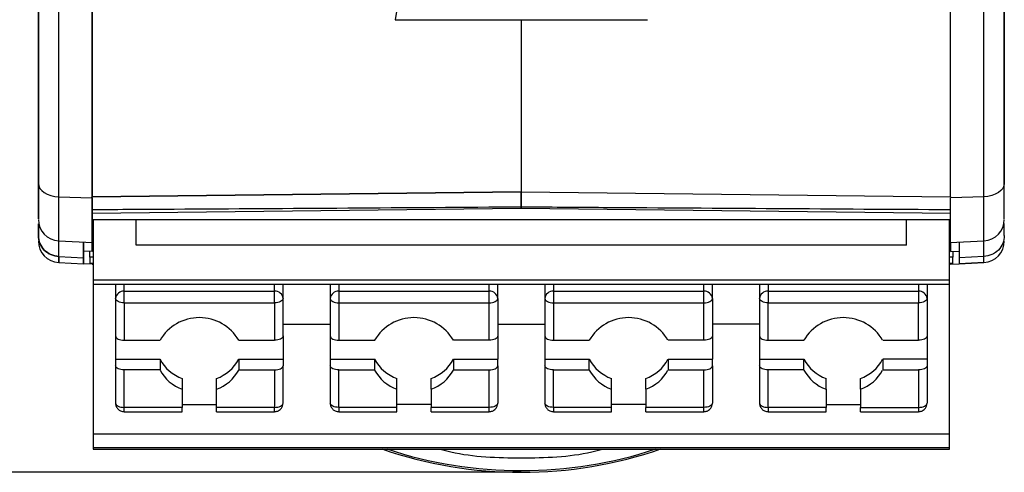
# Model space of a CAD drawing. Header units: millimetres. Extents: x 10 to 410, y 10 to 314.
# Tile 3 of 31: x 97 to 120, y 79 to 89. Entities that reach past the tile are written whole.
import ezdxf

# ---------------------------------------------------------------- set-up
doc = ezdxf.new("R2010")
doc.units = ezdxf.units.MM
doc.header["$LTSCALE"] = 1.5
doc.layers.add('DIMENSIONS', color=140, linetype='Continuous', lineweight=25)
doc.styles.add('SLDTEXTSTYLE0', font='TXT', dxfattribs={"width": 0.7})
doc.dimstyles.new('SLDDIMSTYLE0', dxfattribs={"dimtxt": 3.237012, "dimasz": 4.953, "dimexe": 0, "dimexo": 0.0625, "dimgap": 0.809253, "dimtad": 0, "dimtih": 1, "dimtoh": 1, "dimrnd": 1e-09, "dimzin": 12, "dimdsep": 46, "dimtxsty": 'SLDTEXTSTYLE0', "dimsah": 1, "dimcen": 0.09, "dimadec": 0, "dimazin": 3, "dimtfac": 1, "dimtofl": 0, "dimtmove": 0, "dimatfit": 3, "dimfxl": 0, "dimfrac": 2, "dimtolj": 1, "dimtzin": 12, "dimarcsym": 0})

# ---------------------------------------------------------------- blocks, each defined once
blk = doc.blocks.new('_D')
at = {"layer": 'DIMENSIONS'}
for p, q in [((96.578, 178.033), (77.351, 178.033)), ((82.114, 178.033), (82.114, 134.372)), ((77.304, 128.503), (76.217, 128.503)), ((76.217, 128.503), (76.217, 123.358)), ((86.923, 128.503), (88.01, 128.503)), ((88.01, 128.503), (88.01, 123.358)), ((76.217, 123.358), (77.304, 123.358)), ((88.01, 123.358), (86.923, 123.358)), ((82.114, 78.877), (82.114, 122.634)), ((106.553, 78.877), (77.351, 78.877))]:
    blk.add_line(p, q, dxfattribs=at)
for points in [[(82.114, 178.033), (81.352, 173.08), (82.876, 173.08)], [(82.114, 78.877), (82.876, 83.83), (81.352, 83.83)]]:
    blk.add_solid(points, dxfattribs=at)
at = {"layer": 'DIMENSIONS', "char_height": 3.175, "attachment_point": 1, "style": 'SLDTEXTSTYLE0'}
for s, insert in [('99.2', (77.304, 133.321)), ('3.90', (77.304, 127.451))]:
    blk.add_mtext(s, dxfattribs=dict(at, insert=insert))

msp = doc.modelspace()

# ---------------------------------------------------------------- linework, layer by layer
for p, q in [((97.682, 85.301), (97.682, 96.349)), ((98.458, 85.298), (98.458, 96.383)), ((98.458, 96.383), (98.458, 85.298)), ((118.458, 85.298), (118.458, 96.383)), ((119.234, 85.301), (119.234, 96.349)), ((105.561, 89.662), (105.519, 89.427)), ((105.519, 89.427), (111.397, 89.427)), ((108.458, 89.427), (108.458, 85.413)), ((108.458, 85.413), (98.458, 85.298)), ((98.458, 85.298), (108.458, 85.413)), ((108.458, 85.413), (118.458, 85.298)), ((108.458, 85.413), (118.458, 85.298)), ((97.682, 85.301), (98.457, 85.276)), ((97.682, 85.301), (98.457, 85.276)), ((97.682, 84.272), (97.682, 85.301)), ((119.234, 85.301), (118.459, 85.276)), ((119.234, 85.301), (118.459, 85.276)), ((119.234, 84.272), (119.234, 85.301)), ((98.458, 84.918), (108.458, 85.031)), ((108.458, 85.031), (118.459, 84.918)), ((97.208, 84.393), (97.208, 84.668)), ((97.208, 84.668), (97.208, 84.393)), ((98.458, 84.771), (118.458, 84.771)), ((98.483, 84.771), (98.483, 83.362)), ((99.483, 84.174), (99.483, 84.771)), ((117.433, 84.174), (117.433, 84.771)), ((118.433, 83.362), (118.433, 84.771)), ((119.708, 84.393), (119.708, 84.68)), ((119.708, 84.393), (119.708, 84.68)), ((97.682, 84.272), (98.467, 84.23)), ((97.682, 84.272), (98.467, 84.23)), ((97.682, 83.908), (97.682, 84.272)), ((98.258, 83.878), (98.258, 84.241)), ((98.458, 84.267), (98.483, 84.267)), ((98.458, 84.022), (98.458, 84.231)), ((98.458, 84.179), (98.483, 84.179)), ((117.433, 84.174), (99.483, 84.174)), ((118.433, 84.267), (118.458, 84.267)), ((118.433, 84.179), (118.458, 84.179)), ((118.449, 84.23), (119.234, 84.272)), ((118.449, 84.23), (119.234, 84.272)), ((118.458, 84.231), (118.458, 84.022)), ((119.234, 83.908), (119.234, 84.272)), ((98.458, 84.022), (98.258, 84.03)), ((98.483, 84.089), (98.458, 84.089)), ((118.458, 84.089), (118.433, 84.089)), ((118.458, 84.022), (118.658, 84.03)), ((97.682, 83.908), (98.258, 83.878)), ((97.682, 83.908), (98.258, 83.878)), ((97.682, 83.768), (97.682, 83.908)), ((97.682, 83.908), (97.682, 83.768)), ((97.682, 83.768), (98.258, 83.737)), ((97.682, 83.768), (98.258, 83.737)), ((97.682, 83.768), (98.258, 83.737)), ((98.258, 83.737), (98.258, 83.878)), ((98.458, 83.727), (98.258, 83.737)), ((98.408, 83.895), (98.408, 83.747)), ((98.483, 83.895), (98.408, 83.895)), ((98.483, 83.746), (98.408, 83.747)), ((98.458, 83.746), (98.458, 83.727)), ((98.458, 83.727), (98.483, 83.727)), ((118.508, 83.895), (118.433, 83.895)), ((118.508, 83.747), (118.433, 83.746)), ((118.458, 83.727), (118.433, 83.727)), ((118.458, 83.746), (118.458, 83.727)), ((118.458, 83.727), (118.658, 83.737)), ((118.508, 83.747), (118.508, 83.895)), ((119.234, 83.908), (118.658, 83.878)), ((119.234, 83.908), (118.658, 83.878)), ((118.658, 83.737), (119.234, 83.768)), ((118.658, 83.737), (119.234, 83.768)), ((119.234, 83.768), (118.658, 83.737)), ((119.234, 83.768), (119.234, 83.908)), ((98.483, 83.362), (118.433, 83.362)), ((98.483, 83.362), (98.483, 83.262)), ((98.483, 83.262), (118.433, 83.262)), ((98.483, 83.262), (98.483, 79.767)), ((99.008, 83.262), (99.008, 82.927)), ((99.208, 83.096), (99.208, 83.262)), ((102.708, 83.096), (102.708, 83.262)), ((102.908, 82.927), (102.908, 83.262)), ((104.008, 83.262), (104.008, 82.927)), ((104.208, 83.262), (104.208, 83.096)), ((107.708, 83.096), (107.708, 83.262)), ((107.908, 82.927), (107.908, 83.262)), ((109.008, 83.262), (109.008, 82.927)), ((109.208, 83.262), (109.208, 83.096)), ((112.708, 83.096), (112.708, 83.262)), ((112.908, 82.927), (112.908, 83.262)), ((114.008, 83.262), (114.008, 82.927)), ((114.208, 83.262), (114.208, 83.096)), ((117.708, 83.262), (117.708, 83.096)), ((117.908, 83.262), (117.908, 82.927)), ((118.433, 83.262), (118.433, 83.362)), ((118.433, 79.767), (118.433, 83.262)), ((99.208, 82.827), (99.208, 83.096)), ((99.208, 83.096), (102.708, 83.096)), ((102.708, 82.827), (102.708, 83.096)), ((104.208, 83.096), (104.208, 82.827)), ((104.208, 83.096), (107.708, 83.096)), ((107.708, 82.827), (107.708, 83.096)), ((109.208, 83.096), (109.208, 82.827)), ((109.208, 83.096), (112.708, 83.096)), ((112.708, 82.827), (112.708, 83.096)), ((114.208, 83.096), (114.208, 82.827)), ((114.208, 83.096), (117.708, 83.096)), ((117.708, 83.096), (117.708, 82.827)), ((99.008, 82.927), (99.008, 82.055)), ((99.208, 82.827), (102.708, 82.827)), ((99.208, 82.827), (99.208, 81.955)), ((102.708, 82.827), (102.708, 81.955)), ((102.908, 82.055), (102.908, 82.927)), ((104.008, 82.927), (104.008, 82.055)), ((104.208, 82.827), (107.708, 82.827)), ((104.208, 82.827), (104.208, 81.955)), ((107.708, 81.955), (107.708, 82.827)), ((107.908, 82.927), (107.908, 82.055)), ((109.008, 82.927), (109.008, 82.055)), ((109.208, 82.827), (112.708, 82.827)), ((109.208, 82.827), (109.208, 81.955)), ((112.708, 81.955), (112.708, 82.827)), ((112.908, 82.927), (112.908, 82.055)), ((114.008, 82.927), (114.008, 82.055)), ((114.208, 82.827), (117.708, 82.827)), ((114.208, 81.955), (114.208, 82.827)), ((117.708, 81.955), (117.708, 82.827)), ((117.908, 82.927), (117.908, 82.055)), ((102.908, 82.327), (104.008, 82.327)), ((107.908, 82.327), (109.008, 82.327)), ((114.008, 82.327), (112.908, 82.327)), ((99.008, 82.055), (99.008, 81.512)), ((99.208, 81.955), (100.042, 81.955)), ((101.875, 81.955), (102.708, 81.955)), ((102.908, 82.055), (102.908, 81.512)), ((104.008, 82.055), (104.008, 81.512)), ((104.208, 81.955), (105.042, 81.955)), ((107.708, 81.955), (106.875, 81.955)), ((107.908, 82.055), (107.908, 81.512)), ((109.008, 82.055), (109.008, 81.512)), ((109.208, 81.955), (110.042, 81.955)), ((112.708, 81.955), (111.875, 81.955)), ((112.908, 82.055), (112.908, 81.512)), ((114.008, 82.055), (114.008, 81.512)), ((114.208, 81.955), (115.042, 81.955)), ((116.875, 81.955), (117.708, 81.955)), ((117.908, 82.055), (117.908, 81.512)), ((99.008, 81.512), (100.042, 81.512)), ((99.008, 81.512), (99.008, 81.362)), ((100.042, 81.512), (100.042, 81.262)), ((101.875, 81.512), (102.908, 81.512)), ((101.875, 81.512), (101.875, 81.262)), ((102.908, 81.512), (102.908, 81.362)), ((104.008, 81.512), (105.042, 81.512)), ((104.008, 81.512), (104.008, 81.362)), ((105.042, 81.262), (105.042, 81.512)), ((106.875, 81.512), (107.908, 81.512)), ((106.875, 81.512), (106.875, 81.262)), ((107.908, 81.362), (107.908, 81.512)), ((109.008, 81.512), (110.042, 81.512)), ((109.008, 81.512), (109.008, 81.362)), ((110.042, 81.262), (110.042, 81.512)), ((111.875, 81.512), (112.908, 81.512)), ((111.875, 81.512), (111.875, 81.262)), ((112.908, 81.362), (112.908, 81.512)), ((114.008, 81.512), (115.042, 81.512)), ((114.008, 81.512), (114.008, 81.362)), ((115.042, 81.262), (115.042, 81.512)), ((117.908, 81.512), (116.875, 81.512)), ((116.875, 81.512), (116.875, 81.262)), ((117.908, 81.512), (117.908, 81.362)), ((99.008, 81.362), (99.008, 80.49)), ((100.042, 81.262), (99.208, 81.262)), ((99.208, 80.39), (99.208, 81.262)), ((101.875, 81.262), (102.708, 81.262)), ((102.708, 81.262), (102.708, 80.39)), ((102.908, 80.49), (102.908, 81.362)), ((104.008, 81.362), (104.008, 80.49)), ((104.208, 80.39), (104.208, 81.262)), ((104.208, 81.262), (105.042, 81.262)), ((106.875, 81.262), (107.708, 81.262)), ((107.708, 80.39), (107.708, 81.262)), ((107.908, 81.362), (107.908, 80.49)), ((109.008, 81.362), (109.008, 80.49)), ((109.208, 81.262), (110.042, 81.262)), ((109.208, 80.39), (109.208, 81.262)), ((111.875, 81.262), (112.708, 81.262)), ((112.708, 80.39), (112.708, 81.262)), ((112.908, 81.362), (112.908, 80.49)), ((114.008, 81.362), (114.008, 80.49)), ((115.042, 81.262), (114.208, 81.262)), ((114.208, 80.39), (114.208, 81.262)), ((116.875, 81.262), (117.708, 81.262)), ((117.708, 81.262), (117.708, 80.39)), ((117.908, 81.362), (117.908, 80.49)), ((100.558, 81.065), (100.558, 80.815)), ((101.358, 80.815), (101.358, 81.065)), ((105.558, 80.815), (105.558, 81.065)), ((106.358, 80.815), (106.358, 81.065)), ((110.558, 80.815), (110.558, 81.065)), ((111.358, 80.815), (111.358, 81.065)), ((115.558, 80.815), (115.558, 81.065)), ((116.358, 80.815), (116.358, 81.065)), ((100.558, 80.815), (100.558, 80.39)), ((101.358, 80.39), (101.358, 80.815)), ((105.558, 80.39), (105.558, 80.815)), ((106.358, 80.815), (106.358, 80.39)), ((110.558, 80.39), (110.558, 80.815)), ((111.358, 80.815), (111.358, 80.39)), ((115.558, 80.815), (115.558, 80.39)), ((116.358, 80.815), (116.358, 80.39)), ((100.558, 80.39), (99.208, 80.39)), ((99.208, 80.29), (99.208, 80.39)), ((99.208, 80.29), (100.558, 80.29)), ((100.558, 80.458), (101.358, 80.458)), ((100.558, 80.29), (100.558, 80.39)), ((102.708, 80.39), (101.358, 80.39)), ((101.358, 80.29), (101.358, 80.39)), ((101.358, 80.29), (102.708, 80.29)), ((102.708, 80.29), (102.708, 80.39)), ((105.558, 80.39), (104.208, 80.39)), ((104.208, 80.39), (104.208, 80.29)), ((104.208, 80.29), (105.558, 80.29)), ((106.358, 80.458), (105.558, 80.458)), ((105.558, 80.29), (105.558, 80.39)), ((107.708, 80.39), (106.358, 80.39)), ((106.358, 80.29), (106.358, 80.39)), ((106.358, 80.29), (107.708, 80.29)), ((107.708, 80.29), (107.708, 80.39)), ((110.558, 80.39), (109.208, 80.39)), ((109.208, 80.39), (109.208, 80.29)), ((109.208, 80.29), (110.558, 80.29)), ((111.358, 80.458), (110.558, 80.458)), ((110.558, 80.29), (110.558, 80.39)), ((112.708, 80.39), (111.358, 80.39)), ((111.358, 80.29), (111.358, 80.39)), ((111.358, 80.29), (112.708, 80.29)), ((112.708, 80.29), (112.708, 80.39)), ((115.558, 80.39), (114.208, 80.39)), ((114.208, 80.39), (114.208, 80.29)), ((114.208, 80.29), (115.558, 80.29)), ((115.558, 80.458), (116.358, 80.458)), ((115.558, 80.29), (115.558, 80.39)), ((116.358, 80.39), (117.708, 80.39)), ((116.358, 80.29), (116.358, 80.39)), ((116.358, 80.29), (117.708, 80.29)), ((117.708, 80.39), (117.708, 80.29)), ((118.433, 79.767), (98.483, 79.767)), ((98.483, 79.767), (98.483, 79.454)), ((118.433, 79.454), (118.433, 79.767)), ((98.483, 79.454), (118.433, 79.454)), ((98.483, 79.454), (98.483, 79.451)), ((118.433, 79.451), (98.483, 79.451)), ((98.483, 79.451), (98.483, 79.42)), ((98.483, 79.42), (118.433, 79.42)), ((118.433, 79.451), (118.433, 79.454)), ((118.433, 79.42), (118.433, 79.451))]:
    msp.add_line(p, q)
at = {"flags": 128}
for points in [[(97.208, 85.61), (97.217, 85.552), (97.244, 85.495), (97.287, 85.443), (97.346, 85.397), (97.417, 85.358), (97.499, 85.329), (97.588, 85.309), (97.682, 85.301)], [(97.208, 85.61), (97.217, 85.552), (97.244, 85.495), (97.287, 85.443), (97.346, 85.397), (97.417, 85.358), (97.499, 85.329), (97.588, 85.309), (97.682, 85.301)], [(119.708, 85.61), (119.699, 85.552), (119.673, 85.495), (119.629, 85.443), (119.571, 85.397), (119.499, 85.358), (119.418, 85.329), (119.328, 85.309), (119.234, 85.301)], [(119.708, 85.61), (119.699, 85.552), (119.673, 85.495), (119.629, 85.443), (119.571, 85.397), (119.499, 85.358), (119.418, 85.329), (119.328, 85.309), (119.234, 85.301)], [(98.258, 84.241), (98.258, 84.139), (98.258, 83.878)], [(118.658, 84.241), (118.658, 84.139), (118.658, 83.878)], [(118.658, 84.241), (118.658, 84.139), (118.658, 83.878)], [(98.258, 83.878), (98.258, 83.805), (98.258, 83.759), (98.258, 83.738), (98.258, 83.737)], [(118.658, 83.878), (118.658, 83.805), (118.658, 83.759), (118.658, 83.738), (118.658, 83.737)], [(118.658, 83.878), (118.658, 83.805), (118.658, 83.759), (118.658, 83.738), (118.658, 83.737)], [(99.208, 82.827), (99.169, 82.829), (99.132, 82.834), (99.097, 82.843), (99.067, 82.856), (99.042, 82.871), (99.023, 82.888), (99.012, 82.907), (99.008, 82.927)], [(102.908, 82.927), (102.904, 82.907), (102.893, 82.888), (102.874, 82.871), (102.85, 82.856), (102.819, 82.843), (102.785, 82.834), (102.747, 82.829), (102.708, 82.827)], [(104.008, 82.927), (104.012, 82.907), (104.023, 82.888), (104.042, 82.871), (104.067, 82.856), (104.097, 82.843), (104.132, 82.834), (104.169, 82.829), (104.208, 82.827)], [(107.708, 82.827), (107.747, 82.829), (107.785, 82.834), (107.819, 82.843), (107.85, 82.856), (107.874, 82.871), (107.893, 82.888), (107.904, 82.907), (107.908, 82.927)], [(109.008, 82.927), (109.012, 82.907), (109.023, 82.888), (109.042, 82.871), (109.067, 82.856), (109.097, 82.843), (109.132, 82.834), (109.169, 82.829), (109.208, 82.827)], [(112.708, 82.827), (112.747, 82.829), (112.785, 82.834), (112.819, 82.843), (112.85, 82.856), (112.874, 82.871), (112.893, 82.888), (112.904, 82.907), (112.908, 82.927)], [(114.208, 82.827), (114.169, 82.829), (114.132, 82.834), (114.097, 82.843), (114.067, 82.856), (114.042, 82.871), (114.023, 82.888), (114.012, 82.907), (114.008, 82.927)], [(117.908, 82.927), (117.904, 82.907), (117.893, 82.888), (117.874, 82.871), (117.85, 82.856), (117.819, 82.843), (117.785, 82.834), (117.747, 82.829), (117.708, 82.827)], [(99.008, 82.055), (99.012, 82.035), (99.023, 82.016), (99.042, 81.999), (99.067, 81.984), (99.097, 81.972), (99.132, 81.962), (99.169, 81.957), (99.208, 81.955)], [(102.908, 82.055), (102.904, 82.035), (102.893, 82.016), (102.874, 81.999), (102.85, 81.984), (102.819, 81.972), (102.785, 81.962), (102.747, 81.957), (102.708, 81.955)], [(104.008, 82.055), (104.012, 82.035), (104.023, 82.016), (104.042, 81.999), (104.067, 81.984), (104.097, 81.972), (104.132, 81.962), (104.169, 81.957), (104.208, 81.955)], [(107.908, 82.055), (107.904, 82.035), (107.893, 82.016), (107.874, 81.999), (107.85, 81.984), (107.819, 81.972), (107.785, 81.962), (107.747, 81.957), (107.708, 81.955)], [(109.008, 82.055), (109.012, 82.035), (109.023, 82.016), (109.042, 81.999), (109.067, 81.984), (109.097, 81.972), (109.132, 81.962), (109.169, 81.957), (109.208, 81.955)], [(112.908, 82.055), (112.904, 82.035), (112.893, 82.016), (112.874, 81.999), (112.85, 81.984), (112.819, 81.972), (112.785, 81.962), (112.747, 81.957), (112.708, 81.955)], [(114.008, 82.055), (114.012, 82.035), (114.023, 82.016), (114.042, 81.999), (114.067, 81.984), (114.097, 81.972), (114.132, 81.962), (114.169, 81.957), (114.208, 81.955)], [(117.908, 82.055), (117.904, 82.035), (117.893, 82.016), (117.874, 81.999), (117.85, 81.984), (117.819, 81.972), (117.785, 81.962), (117.747, 81.957), (117.708, 81.955)], [(99.208, 81.262), (99.169, 81.264), (99.132, 81.27), (99.097, 81.279), (99.067, 81.291), (99.042, 81.306), (99.023, 81.324), (99.012, 81.342), (99.008, 81.362)], [(102.708, 81.262), (102.747, 81.264), (102.785, 81.27), (102.819, 81.279), (102.85, 81.291), (102.874, 81.306), (102.893, 81.324), (102.904, 81.342), (102.908, 81.362)], [(104.208, 81.262), (104.169, 81.264), (104.132, 81.27), (104.097, 81.279), (104.067, 81.291), (104.042, 81.306), (104.023, 81.324), (104.012, 81.342), (104.008, 81.362)], [(107.708, 81.262), (107.747, 81.264), (107.785, 81.27), (107.819, 81.279), (107.85, 81.291), (107.874, 81.306), (107.893, 81.324), (107.904, 81.342), (107.908, 81.362)], [(109.208, 81.262), (109.169, 81.264), (109.132, 81.27), (109.097, 81.279), (109.067, 81.291), (109.042, 81.306), (109.023, 81.324), (109.012, 81.342), (109.008, 81.362)], [(112.708, 81.262), (112.747, 81.264), (112.785, 81.27), (112.819, 81.279), (112.85, 81.291), (112.874, 81.306), (112.893, 81.324), (112.904, 81.342), (112.908, 81.362)], [(114.208, 81.262), (114.169, 81.264), (114.132, 81.27), (114.097, 81.279), (114.067, 81.291), (114.042, 81.306), (114.023, 81.324), (114.012, 81.342), (114.008, 81.362)], [(117.908, 81.362), (117.904, 81.342), (117.893, 81.324), (117.874, 81.306), (117.85, 81.291), (117.819, 81.279), (117.785, 81.27), (117.747, 81.264), (117.708, 81.262)], [(99.008, 80.49), (99.012, 80.471), (99.023, 80.452), (99.042, 80.435), (99.067, 80.419), (99.097, 80.407), (99.132, 80.398), (99.169, 80.392), (99.208, 80.39)], [(102.708, 80.39), (102.747, 80.392), (102.785, 80.398), (102.819, 80.407), (102.85, 80.419), (102.874, 80.435), (102.893, 80.452), (102.904, 80.471), (102.908, 80.49)], [(104.208, 80.39), (104.169, 80.392), (104.132, 80.398), (104.097, 80.407), (104.067, 80.419), (104.042, 80.435), (104.023, 80.452), (104.012, 80.471), (104.008, 80.49)], [(107.908, 80.49), (107.904, 80.471), (107.893, 80.452), (107.874, 80.435), (107.85, 80.419), (107.819, 80.407), (107.785, 80.398), (107.747, 80.392), (107.708, 80.39)], [(109.208, 80.39), (109.169, 80.392), (109.132, 80.398), (109.097, 80.407), (109.067, 80.419), (109.042, 80.435), (109.023, 80.452), (109.012, 80.471), (109.008, 80.49)], [(112.908, 80.49), (112.904, 80.471), (112.893, 80.452), (112.874, 80.435), (112.85, 80.419), (112.819, 80.407), (112.785, 80.398), (112.747, 80.392), (112.708, 80.39)], [(114.008, 80.49), (114.012, 80.471), (114.023, 80.452), (114.042, 80.435), (114.067, 80.419), (114.097, 80.407), (114.132, 80.398), (114.169, 80.392), (114.208, 80.39)], [(117.708, 80.39), (117.747, 80.392), (117.785, 80.398), (117.819, 80.407), (117.85, 80.419), (117.874, 80.435), (117.893, 80.452), (117.904, 80.471), (117.908, 80.49)]]:
    msp.add_lwpolyline(points, dxfattribs=at)
for centre, radius, start, end in [((97.708, 84.771), 0.5, 180, 267), ((119.208, 84.771), 0.5, 273, 0), ((97.708, 84.267), 0.5, 180, 267), ((119.208, 84.267), 0.5, 273, 0), ((99.194, 82.91), 0.187, 85.6991, 174.9292), ((102.722, 82.91), 0.187, 5.0708, 94.3009), ((104.194, 82.91), 0.187, 85.6991, 174.9292), ((107.722, 82.91), 0.187, 5.0708, 94.3009), ((109.194, 82.91), 0.187, 85.6991, 174.9292), ((112.722, 82.91), 0.187, 5.0708, 94.3009), ((114.194, 82.91), 0.187, 85.6991, 174.9292), ((117.722, 82.91), 0.187, 5.0708, 94.3009), ((100.958, 81.422), 1.06, 30.1692, 149.8308), ((105.958, 81.422), 1.06, 30.1692, 149.8308), ((110.958, 81.422), 1.06, 30.1692, 149.8308), ((115.958, 81.422), 1.06, 30.1692, 149.8308), ((100.876, 81.953), 0.944, 207.8849, 250.3283), ((101.04, 81.953), 0.944, 289.6717, 332.1151), ((105.876, 81.953), 0.944, 207.8849, 250.3283), ((106.04, 81.953), 0.944, 289.6717, 332.1151), ((110.876, 81.953), 0.944, 207.8849, 250.3283), ((111.04, 81.953), 0.944, 289.6717, 332.1151), ((115.876, 81.953), 0.944, 207.8849, 250.3283), ((116.04, 81.953), 0.944, 289.6717, 332.1151), ((100.876, 81.703), 0.944, 207.8849, 250.3283), ((101.04, 81.703), 0.944, 289.6717, 332.1151), ((105.876, 81.703), 0.944, 207.8849, 250.3283), ((106.04, 81.703), 0.944, 289.6717, 332.1151), ((110.876, 81.703), 0.944, 207.8849, 250.3283), ((111.04, 81.703), 0.944, 289.6717, 332.1151), ((115.876, 81.703), 0.944, 207.8849, 250.3283), ((116.04, 81.703), 0.944, 289.6717, 332.1151), ((108.458, 88.877), 10, 251.0235, 288.9765), ((108.458, 88.877), 9.961, 251.6832, 288.3168)]:
    msp.add_arc(centre, radius, start, end)
for points, knots in [([(97.208, 85.61), (97.208, 85.757), (97.208, 86.049), (97.208, 86.495), (97.208, 86.946), (97.208, 87.404), (97.208, 87.866), (97.208, 88.335), (97.208, 88.809), (97.208, 89.288), (97.208, 89.773), (97.208, 90.264), (97.208, 90.898), (97.208, 91.679), (97.208, 92.613), (97.208, 93.56), (97.208, 94.519), (97.208, 95.49), (97.208, 96.146), (97.208, 96.474)], [0, 0, 0, 0, 0.045573, 0.091074, 0.136519, 0.181924, 0.227306, 0.27268, 0.318063, 0.363472, 0.408921, 0.454428, 0.500009, 0.583501, 0.666796, 0.749993, 0.833193, 0.916495, 1, 1, 1, 1]), ([(118.458, 85.298), (118.458, 86.929), (118.458, 88.693), (118.458, 92.415), (118.458, 94.372), (118.458, 96.383)], [0, 0, 0, 0, 0.5, 0.5, 1, 1, 1, 1]), ([(119.708, 96.474), (119.708, 96.31), (119.708, 95.982), (119.708, 95.493), (119.708, 95.006), (119.708, 94.522), (119.708, 94.04), (119.708, 93.482), (119.708, 92.849), (119.708, 91.91), (119.708, 90.755), (119.708, 89.405), (119.708, 88.312), (119.708, 87.46), (119.708, 86.831), (119.708, 86.213), (119.708, 85.811), (119.708, 85.61)], [0, 0, 0, 0, 0.041683, 0.083344, 0.124994, 0.166647, 0.208315, 0.250011, 0.31249, 0.375014, 0.500007, 0.625, 0.749993, 0.812472, 0.874997, 0.937487, 1, 1, 1, 1]), ([(108.458, 89.427), (108.458, 88.826), (108.458, 87.426), (108.458, 86.145), (108.458, 85.413)], [0, 0, 0, 0, 0.428941, 1, 1, 1, 1]), ([(108.458, 89.427), (108.458, 88.826), (108.458, 87.426), (108.458, 86.145), (108.458, 85.413)], [0, 0, 0, 0, 0.428941, 1, 1, 1, 1]), ([(97.208, 84.785), (97.208, 84.796), (97.208, 84.82), (97.208, 85.113), (97.208, 85.447), (97.208, 85.61)], [0, 0, 0, 0, 0.305671, 0.661488, 1, 1, 1, 1]), ([(97.208, 85.61), (97.208, 85.447), (97.208, 85.113), (97.208, 84.82), (97.208, 84.796), (97.208, 84.785)], [0, 0, 0, 0, 0.338512, 0.694329, 1, 1, 1, 1]), ([(119.708, 84.785), (119.708, 84.796), (119.708, 84.82), (119.708, 85.113), (119.708, 85.447), (119.708, 85.61)], [0, 0, 0, 0, 0.305671, 0.661488, 1, 1, 1, 1]), ([(119.708, 84.785), (119.708, 84.796), (119.708, 84.82), (119.708, 85.113), (119.708, 85.447), (119.708, 85.61)], [0, 0, 0, 0, 0.305671, 0.661488, 1, 1, 1, 1]), ([(108.458, 85.047), (108.458, 85.044), (108.458, 85.035), (108.458, 85.16), (108.458, 85.329), (108.458, 85.413)], [0, 0, 0, 0, 0.225809, 0.612711, 1, 1, 1, 1]), ([(108.458, 85.413), (108.458, 85.329), (108.458, 85.16), (108.458, 85.036), (108.458, 85.044), (108.458, 85.047)], [0, 0, 0, 0, 0.390389, 0.780804, 1, 1, 1, 1]), ([(108.458, 85.047), (108.458, 85.044), (108.458, 85.036), (108.458, 85.16), (108.458, 85.329), (108.458, 85.413)], [0, 0, 0, 0, 0.219196, 0.609611, 1, 1, 1, 1]), ([(98.458, 85.298), (98.458, 85.296), (98.458, 85.293), (98.456, 85.287), (98.458, 85.282), (98.457, 85.278), (98.457, 85.276)], [0, 0, 0, 0, 0.2425957, 0.4883601, 0.7353827, 1, 1, 1, 1]), ([(98.457, 85.276), (98.457, 85.278), (98.458, 85.282), (98.456, 85.287), (98.458, 85.293), (98.458, 85.296), (98.458, 85.298)], [0, 0, 0, 0, 0.255301, 0.513057, 0.757942, 1, 1, 1, 1]), ([(98.458, 84.245), (98.458, 84.26), (98.458, 84.292), (98.458, 84.653), (98.458, 85.068), (98.458, 85.276)], [0, 0, 0, 0, 0.305719, 0.652859, 1, 1, 1, 1]), ([(98.458, 85.276), (98.458, 85.068), (98.458, 84.653), (98.458, 84.292), (98.458, 84.26), (98.458, 84.245)], [0, 0, 0, 0, 0.347141, 0.694282, 1, 1, 1, 1]), ([(118.458, 85.298), (118.458, 85.296), (118.458, 85.293), (118.46, 85.287), (118.459, 85.282), (118.459, 85.278), (118.459, 85.276)], [0, 0, 0, 0, 0.241951, 0.488322, 0.735353, 1, 1, 1, 1]), ([(118.458, 85.298), (118.458, 85.296), (118.458, 85.293), (118.46, 85.287), (118.459, 85.282), (118.459, 85.278), (118.459, 85.276)], [0, 0, 0, 0, 0.241951, 0.488322, 0.735353, 1, 1, 1, 1]), ([(118.458, 84.245), (118.458, 84.26), (118.458, 84.292), (118.458, 84.653), (118.458, 85.068), (118.458, 85.276)], [0, 0, 0, 0, 0.305719, 0.652859, 1, 1, 1, 1]), ([(118.458, 84.245), (118.458, 84.26), (118.458, 84.292), (118.458, 84.653), (118.458, 85.068), (118.458, 85.276)], [0, 0, 0, 0, 0.305719, 0.652859, 1, 1, 1, 1]), ([(98.458, 85.003), (99.096, 85.006), (99.733, 85.01), (100.371, 85.014), (101.719, 85.022), (103.067, 85.03), (104.415, 85.039), (105.763, 85.048), (107.111, 85.057), (108.458, 85.067)], [0.00000225, 0.00000225, 0.00000225, 0.00000225, 0.00191518, 0.00191518, 0.00191518, 0.00595998, 0.00595998, 0.00595998, 0.01000319, 0.01000319, 0.01000319, 0.01000319]), ([(108.458, 85.067), (109.096, 85.062), (109.734, 85.058), (110.372, 85.053), (111.72, 85.044), (113.068, 85.035), (114.416, 85.027), (115.763, 85.018), (117.111, 85.01), (118.458, 85.003)], [0.00000159, 0.00000159, 0.00000159, 0.00000159, 0.00191518, 0.00191518, 0.00191518, 0.00595998, 0.00595998, 0.00595998, 0.01000254, 0.01000254, 0.01000254, 0.01000254]), ([(97.682, 83.908), (97.556, 83.914), (97.433, 83.969), (97.258, 84.148), (97.208, 84.27), (97.208, 84.393)], [0, 0, 0, 0, 0.5, 0.5, 1, 1, 1, 1]), ([(97.208, 84.393), (97.208, 84.27), (97.258, 84.148), (97.433, 83.969), (97.556, 83.914), (97.682, 83.908)], [0, 0, 0, 0, 0.5, 0.5, 1, 1, 1, 1]), ([(119.708, 84.393), (119.708, 84.27), (119.658, 84.148), (119.484, 83.969), (119.361, 83.914), (119.234, 83.908)], [0, 0, 0, 0, 0.5, 0.5, 1, 1, 1, 1]), ([(119.708, 84.393), (119.708, 84.27), (119.658, 84.148), (119.484, 83.969), (119.361, 83.914), (119.234, 83.908)], [0, 0, 0, 0, 0.5, 0.5, 1, 1, 1, 1]), ([(98.408, 83.895), (98.408, 83.903), (98.408, 83.918), (98.408, 83.964), (98.408, 84.004), (98.408, 84.024)], [0, 0, 0, 0, 0.340281, 0.680375, 1, 1, 1, 1]), ([(118.508, 84.024), (118.508, 84.024), (118.508, 84.001), (118.508, 83.963), (118.508, 83.916), (118.508, 83.902), (118.508, 83.895)], [0, 0, 0, 0, 0.003814, 0.343454, 0.68121, 1, 1, 1, 1]), ([(99.008, 80.49), (99.008, 80.489), (99.004, 80.464), (99.021, 80.411), (99.06, 80.348), (99.116, 80.309), (99.166, 80.292), (99.196, 80.291), (99.208, 80.29)], [0, 0, 0, 0, 0.0039357, 0.2449181, 0.4981533, 0.7146841, 0.8825271, 1, 1, 1, 1]), ([(102.708, 80.29), (102.734, 80.293), (102.772, 80.297), (102.824, 80.325), (102.866, 80.361), (102.901, 80.42), (102.906, 80.466), (102.908, 80.49)], [0, 0, 0, 0, 0.244445, 0.361719, 0.557646, 0.773616, 1, 1, 1, 1]), ([(104.008, 80.49), (104.008, 80.489), (104.004, 80.464), (104.021, 80.411), (104.06, 80.348), (104.116, 80.309), (104.166, 80.292), (104.196, 80.291), (104.208, 80.29)], [0, 0, 0, 0, 0.003936, 0.244918, 0.498153, 0.714684, 0.882527, 1, 1, 1, 1]), ([(107.708, 80.29), (107.734, 80.293), (107.772, 80.297), (107.824, 80.325), (107.866, 80.361), (107.901, 80.42), (107.906, 80.466), (107.908, 80.49)], [0, 0, 0, 0, 0.244447, 0.361723, 0.557651, 0.773623, 1, 1, 1, 1]), ([(109.008, 80.49), (109.008, 80.489), (109.004, 80.464), (109.021, 80.411), (109.06, 80.348), (109.116, 80.309), (109.166, 80.292), (109.196, 80.291), (109.208, 80.29)], [0, 0, 0, 0, 0.003936, 0.244918, 0.498153, 0.714684, 0.882527, 1, 1, 1, 1]), ([(112.708, 80.29), (112.734, 80.293), (112.772, 80.297), (112.824, 80.325), (112.866, 80.361), (112.901, 80.42), (112.906, 80.466), (112.908, 80.49)], [0, 0, 0, 0, 0.2444471, 0.3617226, 0.5576514, 0.7736232, 1, 1, 1, 1]), ([(114.008, 80.49), (114.008, 80.489), (114.004, 80.464), (114.021, 80.411), (114.06, 80.348), (114.116, 80.309), (114.166, 80.292), (114.196, 80.291), (114.208, 80.29)], [0, 0, 0, 0, 0.0039357, 0.2449181, 0.4981533, 0.7146841, 0.8825271, 1, 1, 1, 1]), ([(117.708, 80.29), (117.734, 80.293), (117.772, 80.297), (117.824, 80.325), (117.866, 80.361), (117.901, 80.42), (117.906, 80.466), (117.908, 80.49)], [0, 0, 0, 0, 0.244445, 0.361719, 0.557646, 0.773616, 1, 1, 1, 1]), ([(106.569, 79.42), (106.65, 79.398), (107.263, 79.231), (108.458, 79.202), (109.653, 79.231), (110.266, 79.398), (110.348, 79.42)], [0, 0, 0, 0, 0.06642, 0.5, 0.93358, 1, 1, 1, 1])]:
    msp.add_open_spline(points, degree=3, knots=knots)
for points in [[(97.208, 96.474), (97.208, 92.517), (97.208, 88.817), (97.208, 85.61)], [(119.708, 85.61), (119.708, 88.817), (119.708, 92.517), (119.708, 96.474)]]:
    msp.add_open_spline(points, degree=3)
at = {"layer": 'DIMENSIONS'}
msp.add_line((108.458, 78.877), (106.092, 78.877), dxfattribs=at)

# ---------------------------------------------------------------- dimensions: what is measured, and where the dimension line sits
dim = msp.add_linear_dim(base=(82.114, 178.033), p1=(108.458, 78.877), p2=(98.483, 178.033), angle=90, dimstyle='SLDDIMSTYLE0', dxfattribs=at)
dim.commit()
dim.dimension.update_dxf_attribs({"geometry": '_D', "text_midpoint": (82.114, 128.503), "dimtype": 160})

doc.saveas('drawing.dxf')
